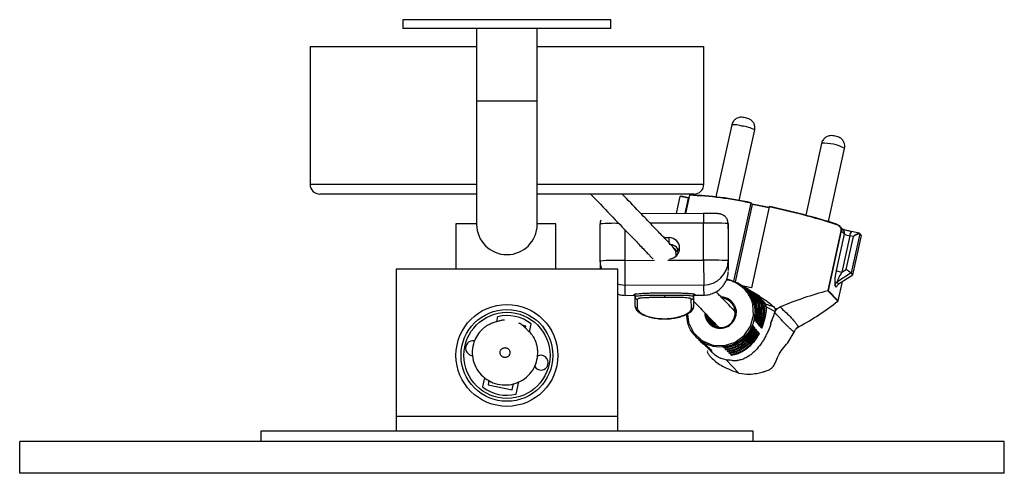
# Model space of a CAD drawing. Header units: millimetres. Extents: x -560 to 65, y -1363 to 525.
# Tile 1 of 6: x -560 to -360, y -1363 to -1271. Entities that reach past the tile are written whole.
import ezdxf

# ---------------------------------------------------------------- set-up
doc = ezdxf.new("R2010")
doc.units = ezdxf.units.MM

msp = doc.modelspace()

# ---------------------------------------------------------------- linework, layer by layer
at = {"color": 7, "linetype": 'Continuous', "lineweight": 25}
for p, q in [((-481.84, -1270.64), (-481.84, -1272.46)), ((-439.57, -1270.64), (-481.84, -1270.64)), ((-439.57, -1272.46), (-439.57, -1270.64)), ((-439.57, -1272.46), (-481.84, -1272.46)), ((-466.85, -1272.46), (-466.85, -1312.22)), ((-454.55, -1312.22), (-454.55, -1272.46)), ((-500.7, -1276.07), (-500.7, -1304.07)), ((-500.7, -1276.07), (-466.85, -1276.07)), ((-454.55, -1276.07), (-420.7, -1276.07)), ((-420.7, -1304.07), (-420.7, -1276.07)), ((-415.04, -1292.03), (-418.24, -1306.65)), ((-413.52, -1307.39), (-410.38, -1293.05)), ((-396.78, -1295.76), (-399.97, -1310.36)), ((-395.37, -1311.66), (-392.12, -1296.78)), ((-466.85, -1306.07), (-498.7, -1306.07)), ((-422.7, -1306.07), (-454.55, -1306.07)), ((-426.29, -1310.03), (-425.53, -1306.58)), ((-425.53, -1306.58), (-425.4, -1306.52)), ((-423.84, -1306.93), (-425.53, -1306.58)), ((-423.8, -1306.84), (-425.41, -1306.51)), ((-423.64, -1306.32), (-424.45, -1310.02)), ((-423.8, -1306.84), (-423.8, -1306.84)), ((-423.8, -1306.84), (-423.75, -1306.85)), ((-414.58, -1323.79), (-411.11, -1307.92)), ((-410.86, -1308.12), (-411.13, -1307.84)), ((-410.84, -1308.2), (-411.11, -1307.92)), ((-414.27, -1323.89), (-410.84, -1308.2)), ((-407.43, -1308.68), (-411.02, -1325.11)), ((-407.45, -1308.8), (-410.88, -1308.1)), ((-410.86, -1308.12), (-410.84, -1308.2)), ((-420.78, -1310.01), (-433.47, -1310.05)), ((-420.78, -1310.01), (-420.78, -1310.01)), ((-420.76, -1319.49), (-420.78, -1311.97)), ((-415.74, -1313.16), (-415.78, -1312)), ((-415.78, -1312.06), (-415.78, -1312)), ((-471.1, -1312.14), (-471.1, -1321.34)), ((-466.85, -1312.14), (-471.1, -1312.14)), ((-450.8, -1312.14), (-454.55, -1312.14)), ((-450.8, -1321.34), (-450.8, -1312.14)), ((-441.76, -1319.66), (-441.78, -1312.14)), ((-415.78, -1312.06), (-415.76, -1319.59)), ((-415.73, -1313.23), (-415.78, -1312.06)), ((-415.71, -1320.75), (-415.73, -1313.23)), ((-395.47, -1325.68), (-392.81, -1313.53)), ((-392.79, -1313.54), (-395.44, -1325.64)), ((-392.39, -1313.32), (-393.13, -1312.56)), ((-392.14, -1314.21), (-392.79, -1313.54)), ((-389.14, -1314.01), (-390.73, -1313.68)), ((-428.79, -1314.92), (-427.77, -1314.91)), ((-393.76, -1321.62), (-392.14, -1314.21)), ((-391.05, -1314.54), (-392.67, -1321.94)), ((-391.79, -1321.38), (-390.33, -1314.69)), ((-390.33, -1314.69), (-391.05, -1314.54)), ((-389.05, -1314.13), (-390.79, -1322.1)), ((-390.43, -1322.48), (-388.69, -1314.5)), ((-388.72, -1314.41), (-389.07, -1314.04)), ((-388.69, -1314.5), (-389.05, -1314.13)), ((-388.69, -1314.5), (-388.72, -1314.41)), ((-425.83, -1317.99), (-426.73, -1317.06)), ((-426.01, -1317.14), (-426.12, -1317.69)), ((-441.76, -1319.66), (-441.74, -1321.34)), ((-436.76, -1319.54), (-436.74, -1324.61)), ((-420.76, -1319.49), (-420.74, -1324.56)), ((-483.2, -1321.34), (-483.2, -1354.2)), ((-438.2, -1321.34), (-483.2, -1321.34)), ((-438.2, -1354.2), (-438.2, -1321.34)), ((-392.67, -1321.94), (-391.79, -1321.38)), ((-390.79, -1322.1), (-393.68, -1323.96)), ((-393.68, -1323.96), (-393.32, -1324.33)), ((-393.42, -1327.74), (-392.57, -1323.85)), ((-393.32, -1324.33), (-390.43, -1322.48)), ((-390.43, -1322.48), (-390.79, -1322.1)), ((-420.74, -1324.56), (-436.74, -1324.61)), ((-413.67, -1324.23), (-413.84, -1324.12)), ((-413.29, -1324.49), (-413.46, -1324.37)), ((-413.23, -1324.48), (-413.38, -1324.39)), ((-413.15, -1324.67), (-413.29, -1324.56)), ((-412.9, -1324.75), (-413.08, -1324.63)), ((-412.7, -1324.8), (-412.99, -1324.63)), ((-412.52, -1325), (-412.69, -1324.89)), ((-411.02, -1325.11), (-412.67, -1324.76)), ((-412.17, -1325.12), (-412.46, -1324.94)), ((-411.64, -1325.44), (-411.93, -1325.26)), ((-411.11, -1325.75), (-411.4, -1325.58)), ((-409.37, -1326.8), (-410.87, -1325.9)), ((-393.48, -1327.81), (-395.51, -1325.7)), ((-395.44, -1325.64), (-395.47, -1325.68)), ((-395.44, -1325.64), (-393.42, -1327.74)), ((-393.75, -1324.98), (-394.12, -1324.59)), ((-436.71, -1326.64), (-434.68, -1326.63)), ((-434.88, -1326.63), (-434.88, -1326.43)), ((-434.68, -1326.96), (-434.68, -1326.38)), ((-434.67, -1328.87), (-434.68, -1326.96)), ((-434.17, -1329.35), (-434.18, -1327.46)), ((-428.72, -1326.57), (-428.72, -1327.08)), ((-423.24, -1329.32), (-423.25, -1327.43)), ((-422.55, -1326.59), (-422.79, -1326.59)), ((-422.75, -1326.93), (-422.75, -1326.35)), ((-422.74, -1328.84), (-422.75, -1326.35)), ((-422.75, -1326.6), (-420.71, -1326.59)), ((-422.74, -1328.84), (-422.75, -1326.93)), ((-410.76, -1327.69), (-410.62, -1327.74)), ((-408.44, -1328.32), (-409.54, -1327.22)), ((-414.38, -1329.57), (-414.73, -1329.5)), ((-414.32, -1330), (-414.57, -1329.7)), ((-462.59, -1330.97), (-462.82, -1332.02)), ((-419.99, -1331.01), (-420.15, -1330.84)), ((-420.12, -1330.98), (-419.99, -1331.01)), ((-419.63, -1331.38), (-419.79, -1331.21)), ((-419.76, -1331.35), (-419.63, -1331.38)), ((-419.27, -1331.75), (-419.43, -1331.58)), ((-419.41, -1331.73), (-419.27, -1331.75)), ((-418.92, -1332.12), (-419.08, -1331.96)), ((-456.87, -1332.88), (-457.58, -1332.72)), ((-456.95, -1333.28), (-456.87, -1332.88)), ((-456.1, -1334.09), (-455.75, -1332.44)), ((-419.63, -1332.06), (-419.47, -1332.23)), ((-419.27, -1332.43), (-419.17, -1332.54)), ((-419.05, -1332.1), (-418.92, -1332.12)), ((-418.56, -1332.5), (-418.72, -1332.33)), ((-418.69, -1332.47), (-418.56, -1332.5)), ((-417.89, -1332.91), (-417.61, -1333.16)), ((-410.64, -1332.92), (-410.83, -1332.88)), ((-410.33, -1333.28), (-410.53, -1333.24)), ((-410.04, -1333.64), (-410.24, -1333.6)), ((-409.74, -1334), (-409.94, -1333.96)), ((-422.06, -1335.32), (-421.97, -1335.41)), ((-421.78, -1335.59), (-421.55, -1335.81)), ((-420.22, -1336.77), (-421.5, -1335.74)), ((-421.36, -1335.99), (-421.13, -1336.2)), ((-409.45, -1334.36), (-409.67, -1334.31)), ((-403.66, -1336.28), (-402.38, -1334.09)), ((-421.25, -1336), (-419.7, -1337.3)), ((-419.87, -1337.14), (-421.08, -1336.14)), ((-420.94, -1336.38), (-420.71, -1336.6)), ((-419.51, -1337.5), (-420.66, -1336.54)), ((-420.63, -1336.59), (-420.4, -1336.79)), ((-420.42, -1336.57), (-420.58, -1336.4)), ((-420.46, -1336.71), (-419.34, -1337.67)), ((-419.15, -1337.87), (-420.25, -1336.94)), ((-420.06, -1336.94), (-420.22, -1336.77)), ((-420.11, -1337.18), (-418.85, -1338.41)), ((-420.04, -1337.11), (-418.99, -1338.04)), ((-419.7, -1337.3), (-419.87, -1337.14)), ((-419.34, -1337.67), (-419.51, -1337.5)), ((-418.99, -1338.04), (-419.15, -1337.87)), ((-416.7, -1337.2), (-416.54, -1337.36)), ((-416.54, -1337.36), (-416.49, -1337.14)), ((-416.34, -1337.56), (-416.18, -1337.73)), ((-416.18, -1337.73), (-416.13, -1337.5)), ((-415.99, -1337.93), (-415.82, -1338.09)), ((-415.82, -1338.09), (-415.77, -1337.87)), ((-467.91, -1338.83), (-467.65, -1338.86)), ((-416.16, -1339.73), (-413.57, -1342.42)), ((-415.63, -1338.3), (-415.47, -1338.46)), ((-415.47, -1338.46), (-415.41, -1338.23)), ((-415.27, -1338.66), (-415.11, -1338.83)), ((-415.11, -1338.83), (-415.06, -1338.6)), ((-465.25, -1343.33), (-465.66, -1345.24)), ((-464.35, -1343.9), (-464.54, -1344.81)), ((-464.54, -1344.81), (-459.65, -1345.86)), ((-459.65, -1345.86), (-459.38, -1344.56)), ((-458.81, -1346.71), (-458.28, -1344.23)), ((-483.2, -1351.2), (-438.2, -1351.2)), ((-510.7, -1354.2), (-510.7, -1356.34)), ((-410.7, -1354.2), (-510.7, -1354.2)), ((-410.7, -1356.34), (-410.7, -1354.2)), ((-559.67, -1362.79), (-559.67, -1356.34)), ((-359.67, -1356.34), (-559.67, -1356.34)), ((-359.67, -1362.79), (-359.67, -1356.34)), ((-359.67, -1362.79), (-559.67, -1362.79))]:
    msp.add_line(p, q, dxfattribs=at)
at = {"color": 8, "linetype": 'Continuous', "lineweight": 25}
for p, q in [((-454.55, -1287.22), (-466.85, -1287.22)), ((-500.7, -1304.07), (-466.85, -1304.07)), ((-454.55, -1304.07), (-420.7, -1304.07)), ((-424.51, -1310.02), (-423.84, -1306.93)), ((-423.63, -1306.32), (-424.44, -1310.02)), ((-423.77, -1306.94), (-423.84, -1306.93)), ((-407.47, -1308.89), (-410.84, -1308.2)), ((-420.78, -1311.97), (-431.59, -1312)), ((-420.78, -1310.01), (-420.78, -1311.97)), ((-436.78, -1313.28), (-436.76, -1319.54)), ((-415.73, -1313.23), (-415.74, -1313.16)), ((-427.73, -1316.02), (-427.77, -1314.91)), ((-426, -1317.15), (-426.12, -1317.69)), ((-436.76, -1319.54), (-430.71, -1319.52)), ((-428.04, -1319.51), (-420.76, -1319.49)), ((-393.42, -1327.74), (-392.57, -1323.85))]:
    msp.add_line(p, q, dxfattribs=at)
at = {"color": 8, "linetype": 'Continuous', "lineweight": 25, "flags": 128}
for points in [[(-423.63, -1306.32), (-423.63, -1306.32), (-423.64, -1306.32), (-423.64, -1306.32), (-423.64, -1306.32), (-423.64, -1306.32), (-423.64, -1306.32)], [(-441.45, -1321.34), (-441.66, -1320.63), (-441.76, -1319.66)], [(-415.73, -1321.57), (-415.73, -1321.57), (-415.72, -1321.55)], [(-436.74, -1324.61), (-437.72, -1324.51), (-438.2, -1324.39)], [(-414.47, -1328.72), (-414.17, -1329.7), (-414.22, -1330.8)]]:
    msp.add_lwpolyline(points, dxfattribs=at)
at = {"color": 7, "linetype": 'Continuous', "lineweight": 25, "flags": 128}
for points in [[(-423.52, -1306.25), (-423.54, -1306.24), (-423.54, -1306.24)], [(-441.63, -1311.39), (-441.74, -1311.75), (-441.78, -1312.14)], [(-416.05, -1323.37), (-415.81, -1323.38), (-414.26, -1323.89), (-412.35, -1325.23), (-411, -1327.12), (-410.76, -1327.69), (-410.76, -1327.69), (-410.76, -1327.69)], [(-424.01, -1330.37), (-423.79, -1332.19), (-422.78, -1334.22), (-421.14, -1335.79), (-419.1, -1336.7), (-418.77, -1336.78), (-416.51, -1336.85), (-414.33, -1336.17), (-412.51, -1334.83), (-411.21, -1332.93), (-410.6, -1330.73), (-410.75, -1328.46), (-410.97, -1327.74), (-410.97, -1327.74)], [(-418.09, -1332.77), (-418.07, -1332.9), (-418.04, -1333.09)]]:
    msp.add_lwpolyline(points, dxfattribs=at)
at = {"color": 7, "linetype": 'Continuous', "lineweight": 25}
for radius in [10.35, 9.32, 8.75]:
    msp.add_circle((-460.7, -1338.84), radius, dxfattribs=at)
at = {"color": 8, "linetype": 'Continuous', "lineweight": 25}
for centre, radius, start, end in [((-414.49, -1296.69), 4.69, 71.3529, 96.6858), ((-413.73, -1299.28), 7.08, 61.7473, 84.0155), ((-396.28, -1304.63), 8.89, 62.0992, 93.2202), ((-423.68, -1306.94), 0.155, 142.4208, 176.6715), ((-423.54, -1306.34), 0.0949, 93.7456, 169.0067), ((-438.83, -1346.36), 34.35, 88.6271, 94.9273), ((-393.1, -1314), 0.982, 347.4928, 43.7396), ((-389.5, -1314.63), 1.55, 142.4208, 176.6715), ((-389.14, -1314.11), 0.0981, 347.4708, 43.7616), ((-375.92, -1324.72), 60.82, 179.8963, 181.8084), ((-348.54, -1324.5), 72.21, 180.0471, 181.6576), ((-393.42, -1327.74), 0.00171, 354.176, 54.4304), ((-417.36, -1330.13), 3.21, 233.9852, 347.966)]:
    msp.add_arc(centre, radius, start, end, dxfattribs=at)
at = {"color": 7, "linetype": 'Continuous', "lineweight": 25}
for centre, radius, start, end in [((-498.7, -1304.07), 2, 180, 270), ((-422.7, -1304.07), 2, 270, 0), ((-423.54, -1306.34), 0.1, 92.2344, 167.6597), ((-426.31, -1376.99), 70.72, 77.5868, 87.8265), ((-426.14, -1376.03), 69.83, 77.6248, 87.8503), ((-436.39, -1446.83), 141.16, 72.3868, 78.1599), ((-436.09, -1445.58), 139.96, 72.3808, 78.1259), ((-419.37, -1369.24), 57.28, 86.406, 91.4135), ((-460.7, -1312.22), 6.15, 180, 0), ((-393.75, -1312.26), 0.0812, 339.1043, 73.3048), ((-392.83, -1313.58), 0.0581, 54.9295, 74.1592), ((-427.77, -1317.06), 2.15, 271.7721, 90.1747), ((-390.44, -1310.47), 4.11, 245.599, 261.4643), ((-388.32, -1316.88), 2.97, 105.6805, 132.4977), ((-388.42, -1317.34), 3.27, 101.0347, 125.6978), ((-389.14, -1314.11), 0.0974, 43.9118, 78.5196), ((-427.72, -1318.44), 2.15, 20.8588, 90.1697), ((-437.85, -1376.5), 56.97, 88.9071, 93.9346), ((-419.35, -1376.76), 57.28, 86.406, 91.4135), ((-420.74, -1319.58), 4.98, 269.9469, 359.9381), ((-345.03, -1319.57), 70.73, 180.01, 181.6176), ((-444.12, -1320.78), 28.4, 358.4452, 0.0678), ((-385.24, -1324.15), 8.89, 163.4407, 182.8291), ((-392.06, -1317.87), 4.11, 245.599, 261.4643), ((-386.06, -1326.49), 8.03, 145.4465, 161.5848), ((-399.49, -1332.96), 13.91, 51.3165, 56.416), ((-393.13, -1324.81), 1.01, 122.6675, 167.5915), ((-376.78, -1396.71), 73.44, 104.7745, 112.7633), ((-392.77, -1325.18), 1.01, 122.6997, 142.0931), ((-431.55, -1326.41), 3.33, 180.4411, 183.7692), ((-434.18, -1326.96), 0.498, 180.3737, 270.3791), ((-423.25, -1326.93), 0.498, 269.9515, 359.9429), ((-419.22, -1326.37), 3.33, 180.4411, 183.7692), ((-417.26, -1330.11), 3.12, 26.4541, 87.051), ((-417.25, -1330.15), 2.93, 347.3666, 83.3827), ((-428.58, -1282.95), 56.97, 298.4548, 308.0399), ((-393.52, -1327.72), 0.101, 295.7052, 347.5842), ((-393.5, -1327.74), 0.0722, 289.4104, 310.167), ((-393.52, -1327.72), 0.1, 310.2237, 347.6597), ((-434.18, -1328.86), 0.489, 181.5448, 271.498), ((-423.23, -1328.83), 0.489, 268.836, 358.7531), ((-460.7, -1338.84), 8.09, 52.2581, 103.5064), ((-417.38, -1330.22), 3.12, 180.4753, 233.3426), ((-417.31, -1330.2), 2.98, 185.9131, 348.5808), ((-417.27, -1330.33), 2.93, 190.0119, 216.1076), ((-417.1, -1330.5), 2.93, 190.0119, 216.1076), ((-416.91, -1330.7), 2.93, 190.0119, 216.1076), ((-416.75, -1330.87), 2.93, 190.0119, 216.1076), ((-416.55, -1331.07), 2.93, 190.0155, 212.4832), ((-416.38, -1331.24), 2.93, 190.024, 210.1307), ((-416.19, -1331.44), 2.93, 190.0265, 207.272), ((-416.02, -1331.61), 2.94, 190.0318, 204.8678), ((-415.83, -1331.82), 2.94, 190.0352, 201.9271), ((-415.66, -1331.98), 2.94, 190.0386, 199.444), ((-467.6, -1337.36), 1.5, 77.7662, 257.8822), ((-453.81, -1340.32), 1.5, 208.3135, 119.4245), ((-460.7, -1338.84), 8.09, 232.2581, 283.5064)]:
    msp.add_arc(centre, radius, start, end, dxfattribs=at)
for points, knots in [([(-410.38, -1293.05), (-410.36, -1292.89), (-410.31, -1292.6), (-410.39, -1292.06), (-410.61, -1291.55), (-410.97, -1291.14), (-411.36, -1290.86), (-411.76, -1290.69), (-412.26, -1290.57), (-412.78, -1290.46), (-413.25, -1290.45), (-413.74, -1290.56), (-414.24, -1290.79), (-414.65, -1291.17), (-414.92, -1291.61), (-415, -1291.88), (-415.04, -1292.03)], [0, 0, 0, 0, 0.065447, 0.124814, 0.224741, 0.300099, 0.351582, 0.42486, 0.49809, 0.571022, 0.64892, 0.705062, 0.782047, 0.880259, 0.93749, 1, 1, 1, 1]), ([(-392.12, -1296.78), (-392.1, -1296.62), (-392.05, -1296.33), (-392.13, -1295.79), (-392.35, -1295.28), (-392.71, -1294.87), (-393.1, -1294.59), (-393.5, -1294.42), (-394, -1294.3), (-394.52, -1294.19), (-394.99, -1294.18), (-395.48, -1294.29), (-395.98, -1294.52), (-396.38, -1294.9), (-396.66, -1295.34), (-396.74, -1295.61), (-396.78, -1295.76)], [0, 0, 0, 0, 0.065447, 0.124814, 0.224741, 0.300099, 0.351582, 0.42486, 0.49809, 0.571022, 0.64892, 0.705062, 0.782047, 0.880259, 0.93749, 1, 1, 1, 1]), ([(-443.71, -1306.07), (-443.57, -1306.21), (-442.03, -1307.81), (-439.12, -1310.84), (-436.2, -1313.87), (-434.4, -1315.75), (-433.42, -1316.76), (-432.56, -1317.67), (-432, -1318.24), (-431.68, -1318.58), (-431.53, -1318.73), (-431.39, -1318.87), (-431.27, -1319.01), (-431.15, -1319.13), (-431.08, -1319.2), (-431.05, -1319.23)], [0, 0, 0, 0, 0.025474, 0.284551, 0.543638, 0.629116, 0.714599, 0.800069, 0.884979, 0.905441, 0.925387, 0.944829, 0.963774, 0.982544, 1, 1, 1, 1]), ([(-426.97, -1316.81), (-426.98, -1316.8), (-426.99, -1316.79), (-427.05, -1316.72), (-427.14, -1316.63), (-427.25, -1316.52), (-427.36, -1316.4), (-427.51, -1316.24), (-427.74, -1316.01), (-428.15, -1315.58), (-428.77, -1314.93), (-429.9, -1313.76), (-431.57, -1312.03), (-434.08, -1309.41), (-436.13, -1307.28), (-437.3, -1306.07)], [0, 0, 0, 0, 0.043, 0.082236, 0.117538, 0.148738, 0.175679, 0.19822, 0.245931, 0.294743, 0.383743, 0.472867, 0.632052, 0.791265, 1, 1, 1, 1]), ([(-411.11, -1307.92), (-411.11, -1307.91), (-411.11, -1307.91), (-411.11, -1307.9), (-411.11, -1307.89), (-411.11, -1307.88), (-411.11, -1307.88), (-411.11, -1307.87), (-411.12, -1307.86), (-411.12, -1307.85), (-411.13, -1307.84), (-411.14, -1307.83), (-411.15, -1307.83), (-411.15, -1307.82), (-411.16, -1307.82), (-411.17, -1307.82), (-411.17, -1307.82), (-411.17, -1307.82), (-411.17, -1307.82)], [0, 0, 0, 0, 0.0000256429, 0.0000256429, 0.0000256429, 0.0000510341, 0.0000510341, 0.0000510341, 0.0000885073, 0.0000885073, 0.0000885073, 0.0001439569, 0.0001439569, 0.0001439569, 0.0001966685, 0.0001966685, 0.0001966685, 0.0001986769, 0.0001986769, 0.0001986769, 0.0001986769]), ([(-407.43, -1308.68), (-407.42, -1308.67), (-407.42, -1308.66), (-407.42, -1308.65), (-407.41, -1308.64), (-407.41, -1308.64), (-407.4, -1308.63), (-407.4, -1308.63), (-407.39, -1308.62), (-407.38, -1308.62), (-407.36, -1308.61), (-407.35, -1308.61), (-407.34, -1308.61), (-407.32, -1308.61), (-407.31, -1308.61), (-407.3, -1308.61), (-407.3, -1308.61), (-407.29, -1308.61), (-407.29, -1308.61)], [0, 0, 0, 0, 0.0000256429, 0.0000256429, 0.0000256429, 0.0000510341, 0.0000510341, 0.0000510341, 0.0000885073, 0.0000885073, 0.0000885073, 0.0001439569, 0.0001439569, 0.0001439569, 0.0001966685, 0.0001966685, 0.0001966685, 0.0001986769, 0.0001986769, 0.0001986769, 0.0001986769]), ([(-415.78, -1312), (-415.81, -1311.75), (-415.87, -1311.32), (-416.2, -1310.8), (-416.56, -1310.46), (-416.91, -1310.25), (-417.22, -1310.14), (-417.44, -1310.09), (-417.58, -1310.07), (-417.75, -1310.06), (-418, -1310.04), (-418.51, -1310.03), (-419.33, -1310.02), (-420.14, -1310.01), (-420.63, -1310.01), (-420.78, -1310.01)], [0, 0, 0, 0, 0.0997189, 0.1790597, 0.2455279, 0.3017398, 0.347553, 0.3804238, 0.4060305, 0.4402488, 0.5227674, 0.6569071, 0.7992626, 0.9358031, 1, 1, 1, 1]), ([(-393.73, -1312.18), (-393.6, -1312.22), (-393.48, -1312.28), (-393.26, -1312.43), (-393.16, -1312.52), (-392.98, -1312.73), (-392.89, -1312.86), (-392.81, -1313.09), (-392.79, -1313.17), (-392.77, -1313.35), (-392.77, -1313.44), (-392.79, -1313.54)], [0, 0, 0, 0, 0.25, 0.25, 0.5, 0.5, 0.75, 0.75, 0.875, 0.875, 1, 1, 1, 1]), ([(-392.81, -1313.53), (-392.79, -1313.44), (-392.79, -1313.35), (-392.81, -1313.18), (-392.83, -1313.11), (-392.91, -1312.9), (-392.99, -1312.79), (-393.16, -1312.59), (-393.26, -1312.51), (-393.46, -1312.38), (-393.56, -1312.33), (-393.68, -1312.29)], [0, 0, 0, 0, 0.125, 0.125, 0.25, 0.25, 0.5, 0.5, 0.75, 0.75, 1, 1, 1, 1]), ([(-390.73, -1313.68), (-390.86, -1313.65), (-391.21, -1313.58), (-391.74, -1313.45), (-392.21, -1313.31), (-392.47, -1313.23), (-392.56, -1313.19), (-392.56, -1313.19), (-392.56, -1313.19)], [0, 0, 0, 0, 0.153306, 0.417739, 0.654685, 0.845266, 0.959843, 1, 1, 1, 1]), ([(-426.38, -1318.84), (-426.35, -1318.66), (-426.29, -1318.22), (-426.46, -1317.48), (-426.79, -1317.04), (-426.97, -1316.81)], [0, 0, 0, 0, 0.248477, 0.595483, 1, 1, 1, 1]), ([(-420.71, -1326.56), (-420.62, -1326.57), (-420.11, -1326.61), (-419.25, -1326.4), (-418.23, -1325.97), (-417.42, -1325.38), (-416.8, -1324.73), (-416.35, -1324.05), (-416.06, -1323.42), (-415.89, -1322.88), (-415.8, -1322.49), (-415.76, -1322.23), (-415.74, -1322.03), (-415.73, -1321.9), (-415.73, -1321.85), (-415.73, -1321.83)], [0, 0, 0, 0, 0.029917, 0.15409, 0.265079, 0.365846, 0.457595, 0.540389, 0.613252, 0.673789, 0.723673, 0.766891, 0.822571, 0.909316, 1, 1, 1, 1]), ([(-410.97, -1327.74), (-411.05, -1327.55), (-411.4, -1326.67), (-412.43, -1325.24), (-414.13, -1324.11), (-415.43, -1323.55), (-416.05, -1323.54), (-416.13, -1323.54)], [0, 0, 0, 0, 0.085805, 0.410826, 0.735768, 0.963252, 1, 1, 1, 1]), ([(-414.57, -1329.7), (-415.04, -1329.21), (-415.96, -1328.25), (-417.17, -1326.99), (-417.9, -1326.24), (-418.21, -1325.91)], [0, 0, 0, 0, 0.382509, 0.732242, 1, 1, 1, 1]), ([(-413.67, -1324.23), (-413.22, -1324.47), (-412.32, -1325.06), (-411.18, -1326.25), (-410.6, -1327.25), (-410.38, -1327.78)], [0.6418147, 0.6418147, 0.6418147, 0.6418147, 0.75, 0.875, 0.9960479, 0.9960479, 0.9960479, 0.9960479]), ([(-413.29, -1324.49), (-412.82, -1324.72), (-411.88, -1325.31), (-410.69, -1326.47), (-410.07, -1327.43), (-409.82, -1327.93)], [0.6396365, 0.6396365, 0.6396365, 0.6396365, 0.75, 0.875, 0.9909145, 0.9909145, 0.9909145, 0.9909145]), ([(-412.9, -1324.75), (-412.42, -1324.98), (-411.44, -1325.56), (-410.21, -1326.69), (-409.55, -1327.61), (-409.28, -1328.08)], [0.6375414, 0.6375414, 0.6375414, 0.6375414, 0.75, 0.875, 0.9859654, 0.9859654, 0.9859654, 0.9859654]), ([(-410.07, -1327.86), (-410.47, -1327.14), (-411.14, -1325.93), (-412.3, -1325.19), (-412.76, -1324.89)], [0, 0, 0, 0, 0.598158, 1, 1, 1, 1]), ([(-412.35, -1325.1), (-411.9, -1325.34), (-410.93, -1325.85), (-409.7, -1326.92), (-409.04, -1327.82), (-408.74, -1328.24)], [0, 0, 0, 0, 0.313382, 0.6803, 1, 1, 1, 1]), ([(-409.52, -1328.01), (-409.98, -1327.28), (-410.69, -1326.15), (-411.83, -1325.46), (-412.23, -1325.21)], [0, 0, 0, 0, 0.644706, 1, 1, 1, 1]), ([(-410.62, -1327.74), (-410.94, -1326.99), (-411.32, -1326.09), (-412.06, -1325.53), (-412.18, -1325.44)], [0, 0, 0, 0, 0.845943, 1, 1, 1, 1]), ([(-408.98, -1328.17), (-409.5, -1327.42), (-410.25, -1326.36), (-411.36, -1325.72), (-411.69, -1325.52)], [0, 0, 0, 0, 0.699275, 1, 1, 1, 1]), ([(-393.57, -1324.56), (-393.62, -1324.62), (-393.66, -1324.69), (-393.72, -1324.83), (-393.74, -1324.9), (-393.75, -1324.98)], [0, 0, 0, 0, 0.5, 0.5, 1, 1, 1, 1]), ([(-438.2, -1326.38), (-438.01, -1326.45), (-437.53, -1326.62), (-437.02, -1326.61), (-436.72, -1326.61)], [0, 0, 0, 0, 0.410805, 1, 1, 1, 1]), ([(-434.88, -1326.43), (-434.88, -1326.42), (-434.85, -1326.4), (-434.73, -1326.38), (-434.68, -1326.37), (-434.56, -1326.35), (-434.49, -1326.34), (-434.26, -1326.31), (-434.07, -1326.3), (-433.63, -1326.26), (-433.37, -1326.24), (-432.8, -1326.21), (-432.49, -1326.19), (-431.98, -1326.17), (-431.81, -1326.17), (-431.45, -1326.15), (-431.09, -1326.14), (-430.71, -1326.13), (-430.33, -1326.13), (-430.13, -1326.12), (-429.53, -1326.11), (-429.13, -1326.11), (-428.33, -1326.11), (-427.92, -1326.11), (-427.13, -1326.12), (-426.74, -1326.12), (-426.18, -1326.13), (-426, -1326.14), (-425.64, -1326.15), (-425.47, -1326.15), (-424.97, -1326.17), (-424.66, -1326.19), (-424.08, -1326.22), (-423.82, -1326.23), (-423.49, -1326.26), (-423.38, -1326.26), (-423.19, -1326.28), (-423.1, -1326.29), (-422.87, -1326.32), (-422.75, -1326.33), (-422.6, -1326.37), (-422.55, -1326.38), (-422.55, -1326.4)], [0, 0, 0, 0, 0.0625, 0.0625, 0.09375, 0.09375, 0.125, 0.125, 0.1875, 0.1875, 0.25, 0.25, 0.3125, 0.3125, 0.34375, 0.34375, 0.375, 0.40625, 0.40625, 0.4375, 0.4375, 0.5, 0.5, 0.5625, 0.5625, 0.625, 0.625, 0.65625, 0.65625, 0.6875, 0.6875, 0.75, 0.75, 0.8125, 0.8125, 0.84375, 0.84375, 0.875, 0.875, 0.9375, 0.9375, 1, 1, 1, 1]), ([(-434.62, -1326.63), (-434.71, -1326.63), (-434.87, -1326.63), (-434.88, -1326.63), (-434.88, -1326.63)], [0, 0, 0, 0, 0.552708, 1, 1, 1, 1]), ([(-434.68, -1326.96), (-434.68, -1326.92), (-434.65, -1326.88), (-434.53, -1326.82), (-434.49, -1326.81), (-434.37, -1326.77), (-434.31, -1326.76), (-434.08, -1326.72), (-433.9, -1326.7), (-433.47, -1326.66), (-433.22, -1326.64), (-432.67, -1326.62), (-432.37, -1326.61), (-431.88, -1326.6), (-431.71, -1326.59), (-431.37, -1326.59), (-431.19, -1326.59), (-430.65, -1326.58), (-430.28, -1326.58), (-429.51, -1326.57), (-429.12, -1326.57), (-428.72, -1326.57)], [0, 0, 0, 0, 0.125, 0.125, 0.1875, 0.1875, 0.25, 0.25, 0.375, 0.375, 0.5, 0.5, 0.625, 0.625, 0.6875, 0.6875, 0.75, 0.75, 0.875, 0.875, 1, 1, 1, 1]), ([(-428.72, -1327.08), (-429.08, -1327.08), (-429.44, -1327.08), (-430.14, -1327.09), (-430.48, -1327.09), (-431.14, -1327.1), (-431.45, -1327.1), (-432.05, -1327.12), (-432.33, -1327.12), (-432.83, -1327.15), (-433.06, -1327.16), (-433.46, -1327.2), (-433.63, -1327.22), (-433.83, -1327.26), (-433.9, -1327.27), (-434, -1327.3), (-434.04, -1327.32), (-434.15, -1327.37), (-434.18, -1327.41), (-434.18, -1327.46)], [0, 0, 0, 0, 0.125, 0.125, 0.25, 0.25, 0.375, 0.375, 0.5, 0.5, 0.625, 0.625, 0.75, 0.75, 0.8125, 0.8125, 0.875, 0.875, 1, 1, 1, 1]), ([(-428.72, -1326.57), (-428.33, -1326.57), (-427.94, -1326.57), (-427.37, -1326.57), (-427.18, -1326.57), (-426.81, -1326.57), (-426.62, -1326.57), (-426.08, -1326.57), (-425.73, -1326.58), (-425.09, -1326.59), (-424.78, -1326.59), (-424.22, -1326.62), (-423.97, -1326.63), (-423.54, -1326.67), (-423.36, -1326.69), (-423.13, -1326.73), (-423.07, -1326.74), (-422.95, -1326.77), (-422.91, -1326.79), (-422.79, -1326.84), (-422.75, -1326.88), (-422.75, -1326.93)], [0, 0, 0, 0, 0.125, 0.125, 0.1875, 0.1875, 0.25, 0.25, 0.375, 0.375, 0.5, 0.5, 0.625, 0.625, 0.75, 0.75, 0.8125, 0.8125, 0.875, 0.875, 1, 1, 1, 1]), ([(-423.25, -1327.43), (-423.25, -1327.38), (-423.29, -1327.34), (-423.39, -1327.29), (-423.44, -1327.27), (-423.54, -1327.24), (-423.6, -1327.23), (-423.81, -1327.19), (-423.98, -1327.17), (-424.38, -1327.14), (-424.61, -1327.12), (-425.12, -1327.1), (-425.4, -1327.1), (-425.99, -1327.09), (-426.31, -1327.08), (-426.8, -1327.08), (-426.97, -1327.08), (-427.31, -1327.08), (-427.49, -1327.08), (-428.01, -1327.08), (-428.36, -1327.08), (-428.72, -1327.08)], [0, 0, 0, 0, 0.125, 0.125, 0.1875, 0.1875, 0.25, 0.25, 0.375, 0.375, 0.5, 0.5, 0.625, 0.625, 0.75, 0.75, 0.8125, 0.8125, 0.875, 0.875, 1, 1, 1, 1]), ([(-410.76, -1327.69), (-410.76, -1327.69), (-410.67, -1327.93), (-410.37, -1328.93), (-410.25, -1330.78), (-410.89, -1333.09), (-412.24, -1335.07), (-414.17, -1336.49), (-416.44, -1337.21), (-418.15, -1337.15), (-419.77, -1336.78), (-421.32, -1336.08), (-423.01, -1334.44), (-424.06, -1332.48), (-424.14, -1331.07), (-424.17, -1330.46)], [0, 0, 0, 0, 0.000002, 0.032716, 0.130315, 0.227667, 0.325857, 0.422235, 0.519487, 0.616701, 0.631412, 0.727977, 0.825773, 0.923745, 1, 1, 1, 1]), ([(-422.74, -1327.87), (-422.73, -1327.88), (-422.39, -1328.23), (-421.66, -1328.99), (-420.53, -1330.17), (-419.27, -1331.48), (-418.36, -1332.42), (-417.9, -1332.91)], [0, 0, 0, 0, 0.007686, 0.227149, 0.464832, 0.72199, 1, 1, 1, 1]), ([(-410.76, -1327.69), (-410.77, -1327.68), (-410.8, -1327.69), (-410.88, -1327.7), (-410.92, -1327.72), (-410.97, -1327.74)], [0, 0, 0, 0, 0.5, 0.5, 1, 1, 1, 1]), ([(-410.44, -1331.71), (-410.41, -1331.61), (-410.26, -1330.89), (-410.18, -1329.54), (-410.42, -1328.32), (-410.62, -1327.74)], [0, 0, 0, 0, 0.0108477, 0.0733476, 0.1358475, 0.1358475, 0.1358475, 0.1358475]), ([(-410.34, -1327.89), (-410.17, -1328.46), (-409.97, -1329.66), (-410.08, -1331.02), (-410.25, -1331.75), (-410.28, -1331.88)], [0.0019267, 0.0019267, 0.0019267, 0.0019267, 0.0624999, 0.1249999, 0.1380735, 0.1380735, 0.1380735, 0.1380735]), ([(-410.01, -1328.05), (-410.07, -1328.02), (-410.12, -1327.99), (-410.17, -1327.97), (-410.23, -1327.94), (-410.28, -1327.92), (-410.34, -1327.89)], [0, 0, 0, 0, 0.000820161, 0.000820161, 0.000820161, 0.00164618, 0.00164618, 0.00164618, 0.00164618]), ([(-410.18, -1326.57), (-409.86, -1326.76), (-409.07, -1327.22), (-408.52, -1327.96), (-408.2, -1328.4)], [0, 0, 0, 0, 0.408621, 1, 1, 1, 1]), ([(-409.82, -1327.93), (-409.77, -1327.94), (-409.72, -1327.96), (-409.67, -1327.97), (-409.62, -1327.98), (-409.57, -1328), (-409.52, -1328.01)], [0, 0, 0, 0, 0.000822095, 0.000822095, 0.000822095, 0.001647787, 0.001647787, 0.001647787, 0.001647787]), ([(-409.4, -1326.84), (-408.5, -1327.4), (-407.48, -1328.04), (-406.63, -1328.85), (-406.53, -1328.93)], [0, 0, 0, 0, 0.8904282, 1, 1, 1, 1]), ([(-434.64, -1328.87), (-434.63, -1329.01), (-434.62, -1329.34), (-434.29, -1329.78), (-433.74, -1330.25), (-432.89, -1330.69), (-431.78, -1331.07), (-430.52, -1331.32), (-429.39, -1331.44), (-428.7, -1331.42), (-428.47, -1331.41)], [0, 0, 0, 0, 0.083192, 0.196645, 0.332247, 0.487462, 0.638484, 0.784633, 0.925966, 1, 1, 1, 1]), ([(-434.17, -1329.35), (-434.17, -1329.46), (-434.13, -1329.57), (-433.99, -1329.81), (-433.89, -1329.92), (-433.62, -1330.16), (-433.46, -1330.27), (-433.07, -1330.5), (-432.85, -1330.6), (-432.34, -1330.81), (-432.07, -1330.9), (-431.48, -1331.07), (-431.15, -1331.14), (-430.48, -1331.26), (-430.14, -1331.31), (-429.6, -1331.36), (-429.41, -1331.37), (-429.05, -1331.38), (-428.69, -1331.39), (-428.32, -1331.38), (-427.96, -1331.36), (-427.77, -1331.35), (-427.23, -1331.3), (-426.89, -1331.25), (-426.23, -1331.13), (-425.91, -1331.05), (-425.32, -1330.88), (-425.04, -1330.78), (-424.55, -1330.58), (-424.32, -1330.47), (-423.94, -1330.24), (-423.78, -1330.13), (-423.58, -1329.95), (-423.52, -1329.89), (-423.42, -1329.77), (-423.37, -1329.71), (-423.27, -1329.54), (-423.24, -1329.43), (-423.24, -1329.32)], [0, 0, 0, 0, 0.0625, 0.0625, 0.125, 0.125, 0.1875, 0.1875, 0.25, 0.25, 0.3125, 0.3125, 0.375, 0.375, 0.4375, 0.4375, 0.46875, 0.46875, 0.5, 0.53125, 0.53125, 0.5625, 0.5625, 0.625, 0.625, 0.6875, 0.6875, 0.75, 0.75, 0.8125, 0.8125, 0.875, 0.875, 0.90625, 0.90625, 0.9375, 0.9375, 1, 1, 1, 1]), ([(-428.47, -1331.41), (-428.27, -1331.41), (-427.63, -1331.41), (-426.59, -1331.26), (-425.42, -1330.99), (-424.4, -1330.62), (-423.57, -1330.16), (-423.04, -1329.67), (-422.75, -1329.21), (-422.77, -1328.92), (-422.78, -1328.84)], [0, 0, 0, 0, 0.066764, 0.211107, 0.355628, 0.504812, 0.659746, 0.820579, 0.944902, 1, 1, 1, 1]), ([(-410.1, -1332.08), (-410.05, -1331.93), (-409.86, -1331.17), (-409.72, -1329.8), (-409.88, -1328.6), (-410.01, -1328.05)], [0.0033375, 0.0033375, 0.0033375, 0.0033375, 0.0190799, 0.0815798, 0.1407422, 0.1407422, 0.1407422, 0.1407422]), ([(-409.74, -1328.18), (-409.63, -1328.73), (-409.52, -1329.91), (-409.68, -1331.29), (-409.89, -1332.07), (-409.94, -1332.25)], [0.0045044, 0.0045044, 0.0045044, 0.0045044, 0.0624999, 0.1249999, 0.1429429, 0.1429429, 0.1429429, 0.1429429]), ([(-409.76, -1332.45), (-409.7, -1332.25), (-409.47, -1331.44), (-409.27, -1330.05), (-409.34, -1328.87), (-409.42, -1328.33)], [0.0058991, 0.0058991, 0.0058991, 0.0058991, 0.0264813, 0.0889812, 0.145582, 0.145582, 0.145582, 0.145582]), ([(-409.42, -1328.33), (-409.47, -1328.31), (-409.52, -1328.28), (-409.58, -1328.25), (-409.63, -1328.23), (-409.69, -1328.2), (-409.74, -1328.18)], [0, 0, 0, 0, 0.000815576, 0.000815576, 0.000815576, 0.001645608, 0.001645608, 0.001645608, 0.001645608]), ([(-409.15, -1328.46), (-409.09, -1329), (-409.07, -1330.16), (-409.29, -1331.57), (-409.54, -1332.39), (-409.61, -1332.61)], [0.0070393, 0.0070393, 0.0070393, 0.0070393, 0.0624999, 0.1249999, 0.1477589, 0.1477589, 0.1477589, 0.1477589]), ([(-409.44, -1332.81), (-409.35, -1332.57), (-409.07, -1331.71), (-408.82, -1330.3), (-408.8, -1329.14), (-408.84, -1328.62)], [0.0083873, 0.0083873, 0.0083873, 0.0083873, 0.0337576, 0.0962575, 0.1503702, 0.1503702, 0.1503702, 0.1503702]), ([(-408.58, -1328.75), (-408.57, -1329.26), (-408.62, -1330.41), (-408.9, -1331.84), (-409.19, -1332.71), (-409.29, -1332.98)], [0.009478, 0.009478, 0.009478, 0.009478, 0.0624999, 0.1249999, 0.1525244, 0.1525244, 0.1525244, 0.1525244]), ([(-409.28, -1328.08), (-409.23, -1328.09), (-409.18, -1328.11), (-409.13, -1328.12), (-409.08, -1328.14), (-409.03, -1328.15), (-408.98, -1328.17)], [0, 0, 0, 0, 0.000822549, 0.000822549, 0.000822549, 0.001647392, 0.001647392, 0.001647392, 0.001647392]), ([(-408.84, -1328.62), (-408.89, -1328.59), (-408.94, -1328.57), (-408.99, -1328.54), (-409.05, -1328.51), (-409.1, -1328.49), (-409.15, -1328.46)], [0, 0, 0, 0, 0.000809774, 0.000809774, 0.000809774, 0.001645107, 0.001645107, 0.001645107, 0.001645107]), ([(-409.12, -1333.18), (-409, -1332.89), (-408.69, -1331.99), (-408.37, -1330.55), (-408.28, -1329.41), (-408.27, -1328.9)], [0.0107555, 0.0107555, 0.0107555, 0.0107555, 0.0408647, 0.1033646, 0.155109, 0.155109, 0.155109, 0.155109]), ([(-408.01, -1329.03), (-408.04, -1329.53), (-408.17, -1330.66), (-408.51, -1332.11), (-408.85, -1333.03), (-408.98, -1333.34)], [0.0117806, 0.0117806, 0.0117806, 0.0117806, 0.0624999, 0.1249999, 0.1572415, 0.1572415, 0.1572415, 0.1572415]), ([(-408.74, -1328.24), (-408.69, -1328.25), (-408.64, -1328.27), (-408.59, -1328.28), (-408.54, -1328.29), (-408.49, -1328.31), (-408.44, -1328.32)], [0, 0, 0, 0, 0.000823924, 0.000823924, 0.000823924, 0.001647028, 0.001647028, 0.001647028, 0.001647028]), ([(-408.27, -1328.9), (-408.32, -1328.88), (-408.37, -1328.85), (-408.42, -1328.83), (-408.47, -1328.8), (-408.52, -1328.77), (-408.58, -1328.75)], [0, 0, 0, 0, 0.000803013, 0.000803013, 0.000803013, 0.001644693, 0.001644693, 0.001644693, 0.001644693]), ([(-408.2, -1328.4), (-407.91, -1328.48), (-407.63, -1328.57), (-407.34, -1328.67), (-407.07, -1328.75), (-406.8, -1328.84), (-406.53, -1328.93)], [0, 0, 0, 0, 0.004870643, 0.004870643, 0.004870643, 0.009509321, 0.009509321, 0.009509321, 0.009509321]), ([(-406.3, -1330.14), (-406.25, -1329.99), (-406.18, -1329.86), (-406.01, -1329.6), (-405.91, -1329.48), (-405.8, -1329.37)], [0, 0, 0, 0, 0.5, 0.5, 1, 1, 1, 1]), ([(-405.2, -1328.99), (-404.87, -1329.32), (-404.54, -1329.65), (-403.86, -1330.3), (-403.5, -1330.61), (-402.86, -1331.28), (-402.58, -1331.63), (-402.15, -1332.15), (-402.01, -1332.33), (-401.8, -1332.59), (-401.73, -1332.68), (-401.62, -1332.81), (-401.58, -1332.86), (-401.51, -1332.94), (-401.47, -1332.99), (-401.44, -1333.03)], [0, 0, 0, 0, 0.25, 0.25, 0.5, 0.5, 0.75, 0.75, 0.875, 0.875, 0.9375, 0.9375, 0.96875, 0.96875, 1, 1, 1, 1]), ([(-461.17, -1331.67), (-461.25, -1331.67), (-461.4, -1331.67), (-461.71, -1331.71), (-461.96, -1331.76), (-462.19, -1331.83), (-462.59, -1331.94), (-463.07, -1332.09), (-463.84, -1332.34), (-464.83, -1332.82), (-465.79, -1333.54), (-466.71, -1334.61), (-467.47, -1336.12), (-467.83, -1337.96), (-467.64, -1339.88), (-466.88, -1341.69), (-465.63, -1343.19), (-464.01, -1344.26), (-462.17, -1344.88), (-460.23, -1344.87), (-458.34, -1344.39), (-456.68, -1343.35), (-455.41, -1341.9), (-454.64, -1340.2), (-454.41, -1338.74), (-454.46, -1337.63), (-454.58, -1336.89), (-454.76, -1336.24), (-455.06, -1335.48), (-455.53, -1334.7), (-456.09, -1334.08), (-456.57, -1333.63), (-456.83, -1333.39), (-457, -1333.23), (-457.18, -1333.06), (-457.35, -1332.9), (-457.68, -1332.63), (-458.04, -1332.41), (-458.21, -1332.34), (-458.27, -1332.32)], [0, 0, 0, 0, 0.012292, 0.021973, 0.044512, 0.073085, 0.109604, 0.148896, 0.184161, 0.216448, 0.248837, 0.279912, 0.309471, 0.339602, 0.371325, 0.40332, 0.435545, 0.466752, 0.49833, 0.529547, 0.561317, 0.593533, 0.625232, 0.655477, 0.68422, 0.697533, 0.710166, 0.722685, 0.735695, 0.76496, 0.813497, 0.866575, 0.889388, 0.91213, 0.93512, 0.956688, 0.973166, 0.991253, 1, 1, 1, 1]), ([(-402.38, -1334.09), (-402.42, -1334.07), (-402.46, -1334.03), (-402.54, -1333.96), (-402.58, -1333.92), (-402.71, -1333.81), (-402.79, -1333.74), (-403.02, -1333.53), (-403.18, -1333.39), (-403.5, -1333.1), (-403.65, -1332.96), (-403.97, -1332.66), (-404.12, -1332.5), (-404.45, -1332.16), (-404.62, -1331.97), (-404.96, -1331.6), (-405.13, -1331.41), (-405.64, -1330.85), (-405.98, -1330.49), (-406.3, -1330.14)], [0, 0, 0, 0, 0.03125, 0.03125, 0.0625, 0.0625, 0.125, 0.125, 0.25, 0.25, 0.375, 0.375, 0.5, 0.5, 0.625, 0.625, 0.75, 0.75, 1, 1, 1, 1]), ([(-416.7, -1337.2), (-416.44, -1337.17), (-415.88, -1337.09), (-415.02, -1336.85), (-414.16, -1336.48), (-413.09, -1335.84), (-411.92, -1334.79), (-411.15, -1333.6), (-410.83, -1332.89), (-410.78, -1332.76)], [0.1725464, 0.1725464, 0.1725464, 0.1725464, 0.198717, 0.2299669, 0.2612169, 0.2924669, 0.3549668, 0.4174667, 0.4324201, 0.4324201, 0.4324201, 0.4324201]), ([(-410.64, -1332.92), (-410.69, -1333.04), (-411, -1333.72), (-411.75, -1334.9), (-412.92, -1335.96), (-413.99, -1336.62), (-414.85, -1337), (-415.71, -1337.25), (-416.28, -1337.34), (-416.54, -1337.36)], [0.1747023, 0.1747023, 0.1747023, 0.1747023, 0.1874998, 0.2499997, 0.3124997, 0.3437496, 0.3749996, 0.4062496, 0.4326611, 0.4326611, 0.4326611, 0.4326611]), ([(-416.34, -1337.56), (-416.08, -1337.54), (-415.5, -1337.44), (-414.64, -1337.19), (-413.78, -1336.79), (-412.72, -1336.12), (-411.56, -1335.03), (-410.82, -1333.87), (-410.51, -1333.21), (-410.47, -1333.12)], [0.1772895, 0.1772895, 0.1772895, 0.1772895, 0.2039901, 0.23524, 0.26649, 0.29774, 0.3602399, 0.4227398, 0.4329501, 0.4329501, 0.4329501, 0.4329501]), ([(-410.33, -1333.28), (-410.37, -1333.35), (-410.67, -1334), (-411.4, -1335.14), (-412.55, -1336.24), (-413.61, -1336.93), (-414.47, -1337.34), (-415.33, -1337.6), (-415.91, -1337.7), (-416.18, -1337.73)], [0.1794244, 0.1794244, 0.1794244, 0.1794244, 0.1874998, 0.2499997, 0.3124997, 0.3437496, 0.3749996, 0.4062496, 0.4331885, 0.4331885, 0.4331885, 0.4331885]), ([(-415.99, -1337.93), (-415.71, -1337.9), (-415.13, -1337.8), (-414.26, -1337.52), (-413.41, -1337.1), (-412.35, -1336.4), (-411.21, -1335.28), (-410.49, -1334.15), (-410.19, -1333.53), (-410.17, -1333.48)], [0.1819858, 0.1819858, 0.1819858, 0.1819858, 0.2092106, 0.2404605, 0.2717105, 0.3029605, 0.3654604, 0.4279603, 0.4334743, 0.4334743, 0.4334743, 0.4334743]), ([(-410.04, -1333.64), (-410.05, -1333.67), (-410.35, -1334.27), (-411.05, -1335.39), (-412.18, -1336.52), (-413.23, -1337.24), (-414.09, -1337.67), (-414.96, -1337.96), (-415.55, -1338.06), (-415.82, -1338.09)], [0.184099, 0.184099, 0.184099, 0.184099, 0.1874998, 0.2499997, 0.3124997, 0.3437496, 0.3749996, 0.4062496, 0.43371, 0.43371, 0.43371, 0.43371]), ([(-415.63, -1338.3), (-415.35, -1338.26), (-414.75, -1338.15), (-413.88, -1337.85), (-413.03, -1337.41), (-411.98, -1336.68), (-410.85, -1335.53), (-410.17, -1334.42), (-409.88, -1333.84), (-409.87, -1333.84)], [0.1866339, 0.1866339, 0.1866339, 0.1866339, 0.214377, 0.245627, 0.276877, 0.3081269, 0.3706269, 0.4331268, 0.4339927, 0.4339927, 0.4339927, 0.4339927]), ([(-409.74, -1334), (-410.03, -1334.56), (-410.7, -1335.65), (-411.81, -1336.8), (-412.85, -1337.55), (-413.71, -1338.01), (-414.58, -1338.31), (-415.18, -1338.43), (-415.47, -1338.46)], [0.1887246, 0.1887246, 0.1887246, 0.1887246, 0.2499997, 0.3124997, 0.3437496, 0.3749996, 0.4062496, 0.4342258, 0.4342258, 0.4342258, 0.4342258]), ([(-407.15, -1332.38), (-407.13, -1332.39), (-407.11, -1332.4), (-407.1, -1332.47), (-407.11, -1332.51), (-407.12, -1332.6), (-407.14, -1332.65), (-407.19, -1332.83), (-407.24, -1332.96), (-407.34, -1333.21), (-407.39, -1333.33), (-407.55, -1333.7), (-407.66, -1333.94), (-407.89, -1334.42), (-408.01, -1334.66), (-408.26, -1335.12), (-408.38, -1335.35), (-408.65, -1335.81), (-408.79, -1336.03), (-409.23, -1336.68), (-409.55, -1337.1), (-410.24, -1337.88), (-410.61, -1338.24), (-411.23, -1338.74), (-411.45, -1338.9), (-411.9, -1339.19), (-412.13, -1339.32), (-412.49, -1339.49), (-412.61, -1339.54), (-412.86, -1339.64), (-412.99, -1339.68), (-413.25, -1339.76), (-413.38, -1339.79), (-413.64, -1339.86), (-413.77, -1339.88), (-413.97, -1339.92), (-414.04, -1339.93), (-414.17, -1339.94), (-414.24, -1339.95), (-414.44, -1339.95), (-414.57, -1339.95), (-414.79, -1339.94), (-414.88, -1339.92), (-415.03, -1339.89), (-415.09, -1339.87), (-415.12, -1339.85)], [0, 0, 0, 0, 0.03125, 0.03125, 0.046875, 0.046875, 0.0625, 0.0625, 0.09375, 0.09375, 0.125, 0.125, 0.1875, 0.1875, 0.25, 0.25, 0.3125, 0.3125, 0.375, 0.375, 0.5, 0.5, 0.625, 0.625, 0.6875, 0.6875, 0.75, 0.75, 0.78125, 0.78125, 0.8125, 0.8125, 0.84375, 0.84375, 0.875, 0.875, 0.890625, 0.890625, 0.90625, 0.90625, 0.9375, 0.9375, 0.96875, 0.96875, 1, 1, 1, 1]), ([(-402.33, -1333.99), (-402.23, -1333.78), (-402.1, -1333.59), (-401.79, -1333.27), (-401.62, -1333.13), (-401.44, -1333.03)], [0, 0, 0, 0, 0.5, 0.5, 1, 1, 1, 1]), ([(-421.8, -1335.45), (-421.75, -1335.52), (-421.37, -1336.19), (-420.67, -1336.58), (-420.06, -1336.94)], [0, 0, 0, 0, 0.11405, 1, 1, 1, 1]), ([(-415.27, -1338.66), (-414.98, -1338.63), (-414.38, -1338.51), (-413.5, -1338.19), (-412.65, -1337.72), (-411.61, -1336.96), (-410.53, -1335.8), (-409.86, -1334.73), (-409.58, -1334.19)], [0.1912318, 0.1912318, 0.1912318, 0.1912318, 0.2194875, 0.2507374, 0.2819874, 0.3132374, 0.3757373, 0.4345053, 0.4345053, 0.4345053, 0.4345053]), ([(-409.45, -1334.36), (-409.72, -1334.88), (-410.38, -1335.93), (-411.44, -1337.08), (-412.48, -1337.86), (-413.32, -1338.34), (-414.21, -1338.67), (-414.81, -1338.79), (-415.11, -1338.83)], [0.1932989, 0.1932989, 0.1932989, 0.1932989, 0.2499997, 0.3124997, 0.3437496, 0.3749996, 0.4062496, 0.4347357, 0.4347357, 0.4347357, 0.4347357]), ([(-421.05, -1336.17), (-421.04, -1336.19), (-420.99, -1336.28), (-420.91, -1336.34), (-420.84, -1336.39)], [0, 0, 0, 0, 0.23695, 1, 1, 1, 1]), ([(-420.52, -1336.78), (-420.48, -1336.82), (-420.4, -1336.89), (-420.32, -1336.97), (-420.3, -1337)], [0, 0, 0, 0, 0.646291, 1, 1, 1, 1]), ([(-413.53, -1342.47), (-412.85, -1342.56), (-411.65, -1342.7), (-410.08, -1342.54), (-409.09, -1342.33), (-408.54, -1342.16), (-408.27, -1342.07), (-407.95, -1341.96), (-407.51, -1341.79), (-406.99, -1341.5), (-406.51, -1340.97), (-406.03, -1340.1), (-405.59, -1338.9), (-404.75, -1337.5), (-404, -1336.67), (-403.61, -1336.23)], [0, 0, 0, 0, 0.102942, 0.181606, 0.237095, 0.256663, 0.267558, 0.281217, 0.318258, 0.369589, 0.437347, 0.522478, 0.66045, 0.820042, 1, 1, 1, 1]), ([(-419.9, -1338), (-419.92, -1338), (-420.03, -1338.01), (-420.07, -1338.22), (-419.62, -1338.86), (-418.76, -1339.76), (-416.84, -1341.24), (-414.73, -1342), (-413.57, -1342.42)], [0, 0, 0, 0, 0.048175, 0.251403, 0.352443, 0.458968, 0.703669, 1, 1, 1, 1]), ([(-417.17, -1339.44), (-417.18, -1339.44), (-417.2, -1339.45), (-417.37, -1339.4), (-417.63, -1339.3), (-418.17, -1339), (-418.54, -1338.66), (-418.84, -1338.39)], [0, 0, 0, 0, 0.143575, 0.287527, 0.423767, 0.548313, 1, 1, 1, 1]), ([(-464.56, -1343.82), (-464.56, -1343.82), (-464.58, -1343.82), (-464.56, -1343.84), (-464.38, -1343.98), (-463.98, -1344.21), (-463.71, -1344.32), (-463.55, -1344.38)], [0, 0, 0, 0, 0.004132, 0.256985, 0.4461, 0.660297, 1, 1, 1, 1])]:
    msp.add_open_spline(points, degree=3, knots=knots, dxfattribs=at)
for points in [[(-395.51, -1325.7), (-395.5, -1325.7), (-395.48, -1325.69), (-395.47, -1325.68)], [(-410.34, -1327.89), (-410.35, -1327.85), (-410.36, -1327.82), (-410.38, -1327.78)], [(-410.07, -1327.86), (-410.05, -1327.92), (-410.03, -1327.98), (-410.01, -1328.05)], [(-409.74, -1328.18), (-409.76, -1328.09), (-409.79, -1328.01), (-409.82, -1327.93)], [(-409.52, -1328.01), (-409.47, -1328.11), (-409.43, -1328.22), (-409.42, -1328.33)], [(-409.15, -1328.46), (-409.17, -1328.33), (-409.21, -1328.2), (-409.28, -1328.08)], [(-408.98, -1328.17), (-408.9, -1328.3), (-408.85, -1328.46), (-408.84, -1328.62)], [(-408.58, -1328.75), (-408.58, -1328.56), (-408.64, -1328.39), (-408.74, -1328.24)], [(-408.44, -1328.32), (-408.32, -1328.49), (-408.26, -1328.7), (-408.27, -1328.9)], [(-408.01, -1329.03), (-408, -1328.8), (-408.07, -1328.58), (-408.2, -1328.4)], [(-406.27, -1329.91), (-406.84, -1329.63), (-407.42, -1329.33), (-408.01, -1329.03)], [(-406.27, -1329.91), (-406.53, -1330.74), (-406.82, -1331.57), (-407.15, -1332.38)], [(-406.53, -1328.93), (-406.43, -1329.03), (-406.35, -1329.14), (-406.3, -1329.27)], [(-406.3, -1329.27), (-406.21, -1329.47), (-406.2, -1329.7), (-406.27, -1329.91)], [(-406.3, -1329.27), (-406.25, -1329.28), (-406.2, -1329.29), (-406.16, -1329.3)], [(-406.16, -1329.3), (-406.12, -1329.31), (-406.08, -1329.32), (-406.04, -1329.33)], [(-406.04, -1329.33), (-405.96, -1329.35), (-405.88, -1329.37), (-405.8, -1329.37)], [(-405.8, -1329.37), (-405.62, -1329.21), (-405.42, -1329.08), (-405.2, -1328.99)], [(-410.28, -1331.88), (-410.34, -1331.82), (-410.39, -1331.77), (-410.44, -1331.71)], [(-407.15, -1332.38), (-406.86, -1331.68), (-406.57, -1330.94), (-406.3, -1330.14)], [(-410.78, -1332.76), (-410.73, -1332.81), (-410.68, -1332.86), (-410.64, -1332.92)], [(-410.47, -1333.12), (-410.43, -1333.17), (-410.38, -1333.22), (-410.33, -1333.28)], [(-410.17, -1333.48), (-410.13, -1333.53), (-410.08, -1333.58), (-410.04, -1333.64)], [(-409.94, -1332.25), (-410, -1332.19), (-410.05, -1332.14), (-410.1, -1332.08)], [(-409.87, -1333.84), (-409.83, -1333.89), (-409.79, -1333.94), (-409.74, -1334)], [(-409.61, -1332.61), (-409.66, -1332.56), (-409.71, -1332.5), (-409.76, -1332.45)], [(-409.29, -1332.98), (-409.34, -1332.92), (-409.39, -1332.87), (-409.44, -1332.81)], [(-408.98, -1333.34), (-409.02, -1333.29), (-409.07, -1333.23), (-409.12, -1333.18)], [(-402.33, -1333.99), (-402.35, -1334.02), (-402.37, -1334.06), (-402.38, -1334.09)], [(-401.43, -1332.96), (-401.64, -1333.08), (-401.84, -1333.24), (-402.02, -1333.44)], [(-409.58, -1334.19), (-409.54, -1334.25), (-409.49, -1334.3), (-409.45, -1334.36)], [(-460.11, -1338.48), (-460.1, -1338.41), (-460.09, -1338.28), (-460.1, -1338.09), (-460.16, -1337.9), (-460.25, -1337.72), (-460.37, -1337.57), (-460.52, -1337.44), (-460.69, -1337.34), (-460.88, -1337.28), (-461.08, -1337.26), (-461.27, -1337.28), (-461.46, -1337.33), (-461.64, -1337.42), (-461.79, -1337.54), (-461.92, -1337.7), (-462.02, -1337.87), (-462.08, -1338.06), (-462.1, -1338.25), (-462.08, -1338.45), (-462.03, -1338.64), (-461.94, -1338.81), (-461.81, -1338.97), (-461.66, -1339.1), (-461.49, -1339.19), (-461.3, -1339.25), (-461.11, -1339.27), (-460.91, -1339.26), (-460.72, -1339.2), (-460.55, -1339.11), (-460.39, -1338.99), (-460.26, -1338.84), (-460.17, -1338.67), (-460.13, -1338.54), (-460.11, -1338.48)], [(-416.16, -1339.73), (-416.52, -1339.66), (-416.85, -1339.56), (-417.17, -1339.44)], [(-415.12, -1339.85), (-415.46, -1339.84), (-415.81, -1339.8), (-416.16, -1339.73)]]:
    msp.add_open_spline(points, degree=3, dxfattribs=at)

doc.saveas('drawing.dxf')
